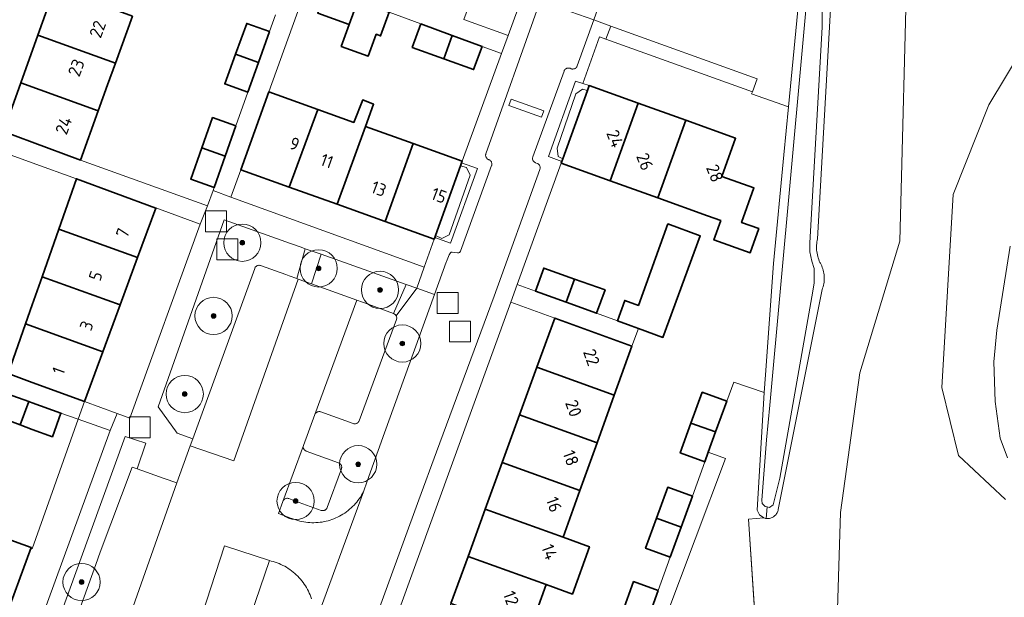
# Model space of a CAD drawing. Extents: x 154222 to 160093, y 456746 to 462495.
# Tile 241 of 254: x 158999 to 159104, y 460930 to 460992. Entities that reach past the tile are written whole.
import ezdxf
from ezdxf.enums import TextEntityAlignment as Align

# ---------------------------------------------------------------- set-up
doc = ezdxf.new("R2010")
doc.units = 0
doc.header["$LTSCALE"] = 0.75
doc.layers.get('0').update_dxf_attribs({"linetype": 'CONTINUOUS'})
for name, color, linetype, lineweight in [('B-XX-GR-BEPLANTING_CULTUUR_BODEMBEDEKKER-GV', 252, 'CONTINUOUS', 18), ('B-XX-GR-BEPLANTING_CULTUUR_BOSPLANTSOEN-GV', 252, 'CONTINUOUS', 18), ('B-XX-GR-BEPLANTING_CULTUUR_HEESTERS-GV', 252, 'CONTINUOUS', 18), ('B-XX-GR-BOOM-S', 252, 'CONTINUOUS', 25), ('B-XX-GR-HAAG-GV', 252, 'CONTINUOUS', 13), ('B-XX-OG-BEBOUWING-GV', 6, 'CONTINUOUS', 35), ('B-XX-OG-BEBOUWING-T18', 1, 'CONTINUOUS', 18), ('B-XX-OG-TERREIN_CULTUURSCHEIDING-GV', 252, 'CONTINUOUS', 18), ('B-XX-OG-TERREIN_ERF-GV', 252, 'CONTINUOUS', 18), ('B-XX-OG-WATER_SLOOT-GV', 252, 'CONTINUOUS', 18), ('B-XX-RI-GWA_RIOOLPUT-S', 252, 'CONTINUOUS', 25), ('B-XX-VH-VERHARDING_BETONSTRAATSTEEN-GV', 252, 'CONTINUOUS', 18), ('B-XX-VH-VERHARDING_STRAATBAKSTEEN-GV', 252, 'CONTINUOUS', 18), ('B-XX-VH-VERHARDING_TEGEL-GV', 252, 'CONTINUOUS', 18)]:
    doc.layers.add(name, color=color, linetype=linetype, lineweight=lineweight)
doc.styles.add('NLCS-ISO-M-T18', font='NLCS-ISO.ttf', dxfattribs={"height": 1.8})

# ---------------------------------------------------------------- blocks, each defined once
blk = doc.blocks.new('SRI-PUT_INSPECTIEPUT_RIOOLPUT-SO')
at = {"color": 0, "linetype": 'ByBlock', "lineweight": 18}
blk.add_lwpolyline([(-1.125, -1.125), (1.125, -1.125), (1.125, 1.125), (-1.125, 1.125)], close=True, dxfattribs=at)
blk = doc.blocks.new('SGR-BOOM_01-SO')
at = {"linetype": 'ByBlock', "lineweight": 18}
h = blk.add_hatch(color=0, dxfattribs=at)
h.dxf.hatch_style = 1
edge = h.paths.add_edge_path()
edge.add_arc((0, 0), 0.25, 0, 360)
at = {"color": 0, "linetype": 'ByBlock', "lineweight": 18}
for radius in [2, 0.25]:
    blk.add_circle((0, 0), radius, dxfattribs=at)

msp = doc.modelspace()

# ---------------------------------------------------------------- linework, layer by layer
at = {"layer": 'B-XX-GR-BEPLANTING_CULTUUR_BODEMBEDEKKER-GV'}
for points in [[(159059.126, 460985.041), (159058.352, 460985.282), (159055.437, 460977.191), (159056.886, 460976.669), (159056.981, 460976.933), (159056.481, 460977.201), (159056.392, 460978.092), (159058.387, 460983.939), (159059.117, 460984.428), (159059.636, 460984.304), (159059.823, 460984.823)], [(159047.809, 460975.899), (159046.115, 460976.507), (159046.005, 460976.2), (159046.633, 460976), (159047.019, 460975.179), (159044.775, 460968.777), (159044.001, 460968.405), (159043.31, 460968.695), (159043.244, 460968.51), (159044.938, 460967.902)]]:
    msp.add_lwpolyline(points, close=True, dxfattribs=at)
at = {"layer": 'B-XX-GR-BEPLANTING_CULTUUR_BOSPLANTSOEN-GV'}
for points in [[(159085.997, 460912.437), (159086.795, 460938.936), (159088.881, 460953.949), (159093.19, 460968.083), (159094.021, 461000), (159094.967, 461036.293), (159098.32, 461097.672), (159105.509, 461168.318), (159106.996, 461193.392), (159105.167, 461202.959), (159101.217, 461206.793), (159085.216, 461213.418), (159028.24, 461233.668), (159000, 461245.034), (158935.305, 461270.877), (158895.341, 461285.451), (158857.13, 461300.329), (158851.808, 461303.343), (158848.481, 461306.119), (158837.887, 461320.488), (158826.386, 461335.159), (158776.904, 461390.27), (158782.9, 461399.167)], [(159105.509, 461168.318), (159098.32, 461097.672), (159094.967, 461036.293), (159094.021, 461000), (159093.19, 460968.083), (159088.881, 460953.949), (159086.795, 460938.936), (159085.997, 460912.437)], [(159086.127, 461000), (159084.353, 460968.36), (159084.315, 460968.19), (159084.284, 460968.018), (159084.262, 460967.846), (159084.247, 460967.672), (159084.24, 460967.498), (159084.242, 460967.323), (159084.251, 460967.149), (159084.268, 460966.976), (159084.294, 460966.804), (159084.327, 460966.632), (159084.368, 460966.463), (159084.416, 460966.296), (159084.473, 460966.131), (159084.537, 460965.969), (159084.608, 460965.81), (159084.61, 460965.805), (159084.655, 460965.726), (159084.731, 460965.581), (159084.799, 460965.433), (159084.86, 460965.282), (159084.914, 460965.128), (159084.96, 460964.971), (159084.998, 460964.812), (159085.028, 460964.652), (159085.051, 460964.49), (159085.065, 460964.328), (159085.072, 460964.165), (159085.07, 460964.002), (159085.061, 460963.839), (159085.043, 460963.677), (159085.018, 460963.516), (159084.985, 460963.356), (159084.944, 460963.198), (159084.895, 460963.042), (159084.839, 460962.889), (159080.116, 460939.258), (159080.1, 460939.176), (159080.075, 460939.084), (159080.042, 460938.994), (159080.002, 460938.907), (159079.954, 460938.825), (159079.9, 460938.746), (159079.84, 460938.672), (159079.773, 460938.604), (159079.701, 460938.541), (159079.624, 460938.484), (159079.543, 460938.435), (159079.457, 460938.392), (159079.369, 460938.356), (159079.277, 460938.328), (159079.184, 460938.308), (159079.077, 460938.295), (159078.97, 460938.291), (159078.812, 460938.307), (159078.765, 460938.312), (159078.567, 460938.368), (159076.926, 460938.216), (159079.72, 460896.52)], [(159104.531, 460940.35), (159099.471, 460945.075), (159097.679, 460952.391), (159098.927, 460973.12), (159102.747, 460982.75), (159106.323, 460988.71)], [(159106.323, 460988.71), (159102.747, 460982.75), (159098.927, 460973.12), (159097.679, 460952.391), (159099.471, 460945.075), (159104.531, 460940.35)], [(159104.747, 460944.82), (159103.969, 460946.927), (159103.426, 460950.866), (159103.273, 460955.117), (159103.587, 460958.549), (159105.037, 460967.557)], [(159079.684, 460896.457), (159076.926, 460938.216), (159078.567, 460938.368), (159078.113, 460938.689), (159077.863, 460939.186), (159078.627, 460951.832), (159075.349, 460952.959), (159074.605, 460950.912), (159073.404, 460947.6), (159072.613, 460945.419), (159074.445, 460944.757), (159054.909, 460892.726)]]:
    msp.add_lwpolyline(points, dxfattribs=at)
for points in [[(159059.636, 460984.304), (159059.117, 460984.428), (159058.387, 460983.939), (159056.392, 460978.092), (159056.481, 460977.201), (159056.981, 460976.933)], [(159046.633, 460976), (159046.005, 460976.2), (159043.31, 460968.695), (159044.001, 460968.405), (159044.775, 460968.777), (159047.019, 460975.179)], [(159008.371, 460947.753), (159004.926, 460948.977), (159000, 460935.05), (158999.871, 460935.166), (158996.846, 460926.855), (158995.119, 460922.115), (158998.469, 460920.603), (159000, 460924.796)]]:
    msp.add_lwpolyline(points, close=True, dxfattribs=at)
at = {"layer": 'B-XX-GR-BEPLANTING_CULTUUR_HEESTERS-GV'}
for points in [[(159027.751, 460967.844), (159020.598, 460970.378), (159013.521, 460950.309), (159015.582, 460947.46), (159017.238, 460946.857), (159023.892, 460965.177), (159023.917, 460965.235), (159023.95, 460965.289), (159023.989, 460965.339), (159024.034, 460965.383), (159024.084, 460965.422), (159024.139, 460965.454), (159024.197, 460965.478), (159024.258, 460965.495), (159024.321, 460965.505), (159024.384, 460965.506), (159024.447, 460965.499), (159024.508, 460965.484), (159024.531, 460965.477), (159027.237, 460964.501), (159027.579, 460964.378), (159028.429, 460964.072), (159029.313, 460967.291), (159028.895, 460967.439)], [(159040.149, 460963.452), (159031.019, 460966.687), (159030.003, 460963.504), (159034.871, 460961.75), (159036.068, 460961.319), (159038.819, 460960.327)], [(159043.201, 460962.371), (159041.294, 460963.047), (159039.103, 460960.068), (159039.149, 460959.877), (159039.119, 460959.684), (159035.109, 460948.799), (159035.101, 460948.778), (159035.072, 460948.721), (159035.037, 460948.669), (159034.996, 460948.621), (159034.949, 460948.579), (159034.896, 460948.543), (159034.84, 460948.514), (159034.781, 460948.493), (159034.719, 460948.479), (159034.656, 460948.473), (159034.593, 460948.474), (159034.531, 460948.484), (159034.47, 460948.502), (159030.982, 460949.759), (159030.963, 460949.765), (159030.901, 460949.78), (159030.838, 460949.787), (159030.775, 460949.786), (159030.712, 460949.777), (159030.651, 460949.761), (159030.592, 460949.736), (159030.537, 460949.705), (159030.487, 460949.667), (159030.441, 460949.623), (159030.402, 460949.573), (159030.369, 460949.519), (159030.343, 460949.461), (159029.124, 460946.149), (159029.109, 460946.087), (159029.103, 460946.024), (159029.104, 460945.961), (159029.114, 460945.898), (159029.131, 460945.837), (159029.156, 460945.779), (159029.188, 460945.725), (159029.226, 460945.674), (159029.271, 460945.63), (159029.321, 460945.591), (159029.375, 460945.558), (159029.433, 460945.533), (159032.907, 460944.282), (159032.965, 460944.257), (159033.019, 460944.224), (159033.069, 460944.185), (159033.114, 460944.141), (159033.152, 460944.09), (159033.184, 460944.036), (159033.209, 460943.977), (159033.226, 460943.917), (159033.236, 460943.854), (159033.237, 460943.791), (159033.231, 460943.728), (159033.216, 460943.666), (159033.207, 460943.638), (159031.671, 460939.468), (159031.662, 460939.444), (159031.633, 460939.388), (159031.598, 460939.336), (159031.556, 460939.288), (159031.509, 460939.246), (159031.457, 460939.21), (159031.4, 460939.182), (159031.341, 460939.16), (159031.279, 460939.147), (159031.216, 460939.141), (159031.153, 460939.143), (159031.091, 460939.153), (159031.03, 460939.171), (159028.288, 460940.175), (159027.563, 460940.44), (159027.534, 460940.449), (159027.473, 460940.464), (159027.41, 460940.47), (159027.346, 460940.468), (159027.284, 460940.459), (159027.223, 460940.441), (159027.165, 460940.416), (159027.111, 460940.384), (159027.06, 460940.345), (159027.016, 460940.301), (159026.977, 460940.251), (159026.945, 460940.196), (159026.92, 460940.138), (159026.455, 460938.828), (159027.864, 460938.306), (159027.898, 460938.292), (159028.102, 460938.213), (159028.31, 460938.141), (159028.52, 460938.077), (159028.733, 460938.021), (159028.947, 460937.972), (159029.163, 460937.931), (159029.38, 460937.898), (159029.598, 460937.873), (159029.817, 460937.856), (159030.036, 460937.847), (159030.256, 460937.846), (159030.476, 460937.853), (159030.695, 460937.868), (159030.913, 460937.891), (159031.131, 460937.922), (159031.347, 460937.961), (159031.562, 460938.007), (159031.775, 460938.062), (159031.985, 460938.124), (159032.194, 460938.194), (159032.399, 460938.271), (159032.602, 460938.356), (159032.801, 460938.448), (159032.997, 460938.547), (159033.189, 460938.653), (159033.378, 460938.766), (159033.562, 460938.886), (159033.741, 460939.013), (159033.916, 460939.146), (159034.086, 460939.285), (159034.25, 460939.431), (159034.409, 460939.582), (159034.563, 460939.739), (159034.711, 460939.902), (159034.853, 460940.069), (159034.988, 460940.242), (159035.117, 460940.42), (159035.24, 460940.602), (159035.356, 460940.789), (159035.465, 460940.979), (159035.567, 460941.174), (159035.979, 460942.317), (159037.842, 460947.492)], [(159012.214, 460946.4), (159009.979, 460947.124), (159000.094, 460919.868), (159003.71, 460918.095), (159006.783, 460920.331), (159007.656, 460919.995), (159008.721, 460922.849), (159007.077, 460923.461), (159003.716, 460924.712), (159006.835, 460933.366), (159007.292, 460934.665), (159010.751, 460943.83), (159011.26, 460943.646)]]:
    msp.add_lwpolyline(points, close=True, dxfattribs=at)
msp.add_lwpolyline([(159029.999, 460929.663), (159029.928, 460929.873), (159029.849, 460930.08), (159029.762, 460930.283), (159029.669, 460930.484), (159029.568, 460930.681), (159029.46, 460930.874), (159029.346, 460931.063), (159029.224, 460931.248), (159029.096, 460931.428), (159028.962, 460931.604), (159028.821, 460931.775), (159028.674, 460931.94), (159028.521, 460932.1), (159028.363, 460932.255), (159028.199, 460932.403), (159028.03, 460932.546), (159027.856, 460932.682), (159027.676, 460932.812), (159027.493, 460932.935), (159027.305, 460933.052), (159027.113, 460933.162), (159026.917, 460933.265), (159026.717, 460933.361), (159026.515, 460933.449), (159026.309, 460933.53), (159026.1, 460933.603), (159025.889, 460933.669), (159025.675, 460933.727), (159025.501, 460933.769), (159022.485, 460924.986)], dxfattribs=at)
at = {"layer": 'B-XX-GR-HAAG-GV'}
for points in [[(159059.126, 460985.041), (159058.352, 460985.282), (159055.437, 460977.191), (159056.886, 460976.669), (159056.981, 460976.933), (159056.481, 460977.201), (159056.392, 460978.092), (159058.387, 460983.939), (159059.117, 460984.428), (159059.636, 460984.304), (159059.823, 460984.823)], [(159047.809, 460975.899), (159046.115, 460976.507), (159046.005, 460976.2), (159046.633, 460976), (159047.019, 460975.179), (159044.775, 460968.777), (159044.001, 460968.405), (159043.31, 460968.695), (159043.244, 460968.51), (159044.938, 460967.902)]]:
    msp.add_lwpolyline(points, close=True, dxfattribs=at)
at = {"layer": 'B-XX-OG-BEBOUWING-GV'}
for points in [[(159010.764, 460992.284), (159002.417, 460995.356), (159000.605, 460990.253), (159008.937, 460987.227)], [(159034.974, 460993.937), (159031.617, 460995.175), (159030.673, 460992.61), (159034.036, 460991.389)], [(159038.343, 460992.695), (159034.974, 460993.937), (159034.036, 460991.389), (159034.043, 460991.387), (159033.19, 460989.037), (159036.09, 460987.985), (159036.943, 460990.335), (159037.413, 460990.164)], [(159025.482, 460990.631), (159023.041, 460991.495), (159021.841, 460988.207), (159024.301, 460987.301)], [(159045.097, 460990.204), (159041.747, 460991.439), (159040.822, 460988.926), (159044.195, 460987.701)], [(159000.605, 460990.253), (158998.776, 460985.101), (159007.091, 460982.118), (159008.101, 460984.914), (159008.937, 460987.227)], [(159048.31, 460989.02), (159045.097, 460990.204), (159044.195, 460987.701), (159047.397, 460986.539)], [(159024.301, 460987.301), (159021.841, 460988.207), (159020.67, 460985.001), (159023.171, 460984.115)], [(159007.091, 460982.118), (158998.776, 460985.101), (158996.928, 460979.896), (159000, 460978.75), (159005.176, 460976.818), (159007.082, 460982.093)], [(159065.089, 460982.926), (159059.823, 460984.823), (159059.636, 460984.304), (159056.981, 460976.933), (159056.886, 460976.669), (159056.818, 460976.481), (159062.071, 460974.589)], [(159030.678, 460982.262), (159025.415, 460984.152), (159022.408, 460975.779), (159027.605, 460973.913)], [(159035.797, 460980.424), (159036.664, 460982.821), (159035.502, 460983.278), (159034.556, 460980.87), (159030.678, 460982.262), (159027.605, 460973.913), (159032.769, 460972.059)], [(159070.192, 460981.089), (159065.089, 460982.926), (159062.071, 460974.589), (159067.177, 460972.75)], [(159021.885, 460980.489), (159019.365, 460981.38), (159018.216, 460978.127), (159020.729, 460977.226)], [(159040.91, 460978.588), (159035.797, 460980.424), (159032.769, 460972.059), (159037.894, 460970.219)], [(159070.192, 460981.089), (159067.177, 460972.75), (159072.544, 460970.817), (159073.947, 460970.319), (159073.209, 460968.242), (159077.111, 460966.855), (159078.031, 460969.446), (159076.189, 460970.101), (159077.513, 460973.824), (159074.068, 460975.048), (159075.549, 460979.159)], [(159046.183, 460976.695), (159040.91, 460978.588), (159037.894, 460970.219), (159043.176, 460968.322), (159043.244, 460968.51), (159043.31, 460968.695), (159046.005, 460976.2), (159046.115, 460976.507)], [(159020.729, 460977.226), (159018.216, 460978.127), (159017.031, 460974.773), (159019.544, 460973.883)], [(159013.286, 460971.664), (159004.741, 460974.806), (159002.845, 460969.389), (159011.314, 460966.332)], [(159068.273, 460969.95), (159065.106, 460961.192), (159063.635, 460961.725), (159062.844, 460959.544), (159064.316, 460959.01), (159065.102, 460958.724), (159067.743, 460957.766), (159071.753, 460968.668)], [(159011.314, 460966.332), (159002.845, 460969.389), (159001.05, 460964.261), (159009.443, 460961.273)], [(159058.248, 460964.033), (159054.943, 460965.201), (159054.05, 460962.735), (159057.345, 460961.539)], [(159009.443, 460961.273), (159001.05, 460964.261), (159000, 460961.263), (158999.279, 460959.202), (159007.573, 460956.215)], [(159061.53, 460962.874), (159058.248, 460964.033), (159057.345, 460961.539), (159060.617, 460960.352)], [(159064.414, 460956.83), (159056.12, 460959.832), (159054.197, 460954.544), (159062.51, 460951.538)], [(159007.573, 460956.215), (158999.279, 460959.202), (158997.414, 460953.872), (159000, 460952.924), (159005.597, 460950.872)], [(159062.51, 460951.538), (159054.197, 460954.544), (159052.34, 460949.437), (159060.67, 460946.426)], [(158999.619, 460950.86), (158996.173, 460952.082), (158995.303, 460949.631), (158998.699, 460948.35)], [(159074.605, 460950.912), (159071.955, 460951.874), (159070.754, 460948.558), (159073.404, 460947.6)], [(159000, 460950.725), (158999.619, 460950.86), (158998.699, 460948.35), (159000, 460947.859), (159002.177, 460947.085), (159003.079, 460949.631)], [(159060.67, 460946.426), (159052.34, 460949.437), (159050.483, 460944.33), (159058.83, 460941.312)], [(159073.404, 460947.6), (159070.754, 460948.558), (159069.593, 460945.349), (159072.24, 460944.389), (159072.613, 460945.419)], [(159058.83, 460941.312), (159050.483, 460944.33), (159048.66, 460939.316), (159057.024, 460936.292)], [(159070.899, 460940.69), (159068.254, 460941.65), (159067.055, 460938.338), (159069.7, 460937.382)], [(159057.024, 460936.292), (159048.66, 460939.316), (159048.658, 460939.311), (159046.812, 460934.231), (159055.192, 460931.201), (159055.19, 460931.197), (159058.011, 460930.175), (159059.84, 460935.256), (159057.019, 460936.278)], [(159069.7, 460937.382), (159067.055, 460938.338), (159065.885, 460935.105), (159068.528, 460934.147)], [(158999.871, 460935.166), (158994.571, 460937.095), (158991.526, 460928.791), (158996.846, 460926.855)], [(159055.192, 460931.201), (159046.812, 460934.231), (159046.811, 460934.228), (159044.967, 460929.158), (159053.364, 460926.121), (159055.19, 460931.197)], [(159067.227, 460930.557), (159064.585, 460931.515), (159063.397, 460928.235), (159066.039, 460927.279)]]:
    msp.add_lwpolyline(points, close=True, dxfattribs=at)
at = {"layer": 'B-XX-OG-TERREIN_CULTUURSCHEIDING-GV'}
msp.add_lwpolyline([(159061.918, 460996.453), (159060.312, 460991.875), (159062.127, 460991.222), (159077.875, 460985.549), (159077.348, 460984.144), (159077.268, 460983.93), (159081.219, 460982.531), (159082.902, 461000)], dxfattribs=at)
at = {"layer": 'B-XX-OG-TERREIN_ERF-GV'}
for points in [[(159066.608, 461036.581), (159062.867, 461037.958), (159060.98, 461032.664), (159059.174, 461027.597), (159057.376, 461022.554), (159055.565, 461017.472), (159053.743, 461012.362), (159051.919, 461007.244), (159050.115, 461002.183), (159049.336, 460999.998), (159048.297, 460997.185), (159046.355, 460991.927), (159051.112, 460990.187), (159052.735, 460994.628), (159052.807, 460994.826), (159054.697, 461000), (159062.009, 461020.886), (159063.784, 461025.916), (159064.575, 461028.609), (159065.312, 461031.1), (159066.007, 461034.094)], [(159006.006, 461005.409), (159007.828, 461010.49), (159009.666, 461015.614), (159011.464, 461020.627), (159013.34, 461025.859), (159008.553, 461027.715), (159000, 461004.14), (158999.44, 461002.409), (158998.661, 461000), (158991.919, 460981.747), (158996.928, 460979.896), (158998.776, 460985.101), (159000.605, 460990.253), (159002.417, 460995.356), (159004.066, 460999.999), (159004.203, 461000.381)], [(159050.404, 460988.25), (159048.31, 460989.02), (159047.397, 460986.539), (159044.195, 460987.701), (159040.822, 460988.926), (159041.747, 460991.439), (159038.343, 460992.695), (159037.413, 460990.164), (159036.943, 460990.335), (159036.09, 460987.985), (159033.19, 460989.037), (159034.043, 460991.387), (159034.036, 460991.389), (159030.673, 460992.61), (159031.617, 460995.175), (159029.635, 460995.906), (159025.415, 460984.152), (159030.678, 460982.262), (159034.556, 460980.87), (159035.502, 460983.278), (159036.664, 460982.821), (159035.797, 460980.424), (159040.91, 460978.588), (159046.183, 460976.695)], [(159000, 460976.519), (158991.799, 460979.48), (158991.729, 460979.287), (158991.046, 460977.421), (158993.51, 460976.522), (158992.294, 460973.198), (158991.046, 460969.786), (158988.583, 460970.685), (158987.284, 460967.136), (158989.748, 460966.238), (158988.584, 460963.055), (158987.359, 460959.705), (158984.896, 460960.604), (158984.205, 460958.714), (158997.414, 460953.872), (158999.279, 460959.202), (159000, 460961.263), (159001.05, 460964.261), (159002.845, 460969.389), (159004.741, 460974.806)], [(159027.605, 460973.913), (159022.408, 460975.779), (159021.335, 460972.839), (159042.093, 460965.312), (159043.176, 460968.322), (159037.894, 460970.219), (159032.769, 460972.059)], [(159013.29, 460971.676), (159004.741, 460974.806), (159013.286, 460971.664), (159011.314, 460966.332), (159009.443, 460961.273), (159007.573, 460956.215), (159005.597, 460950.872), (159009.127, 460949.578), (159010.476, 460949.084), (159018.045, 460969.915)], [(159056.12, 460959.832), (159051.399, 460961.545), (159030.994, 460905.304), (159035.629, 460903.519), (159037.552, 460908.767), (159039.436, 460913.949), (159041.273, 460919), (159043.144, 460924.145), (159043.145, 460924.148), (159044.967, 460929.158), (159046.811, 460934.228), (159046.812, 460934.231), (159048.658, 460939.311), (159048.66, 460939.316), (159050.483, 460944.33), (159052.34, 460949.437), (159054.197, 460954.544)]]:
    msp.add_lwpolyline(points, close=True, dxfattribs=at)
for points in [[(159010.764, 460992.284), (159008.937, 460987.227), (159008.101, 460984.914), (159007.091, 460982.118), (159007.082, 460982.093), (159005.176, 460976.818), (159018.839, 460971.89), (159019.426, 460973.549), (159019.544, 460973.883), (159017.031, 460974.773), (159018.216, 460978.127), (159019.365, 460981.38), (159021.885, 460980.489), (159023.171, 460984.115), (159020.67, 460985.001), (159021.841, 460988.207), (159023.041, 460991.495), (159025.482, 460990.631), (159026.121, 460992.431)], [(159063.397, 460928.235), (159064.585, 460931.515), (159067.227, 460930.557), (159068.528, 460934.147), (159065.885, 460935.105), (159067.055, 460938.338), (159068.254, 460941.65), (159070.899, 460940.69), (159072.24, 460944.389), (159069.593, 460945.349), (159070.754, 460948.558), (159071.955, 460951.874), (159074.605, 460950.912), (159075.349, 460952.959), (159078.627, 460951.832), (159078.741, 460953.731), (159079.626, 460965.686), (159080.734, 460977.389), (159081.219, 460982.531), (159077.268, 460983.93), (159077.348, 460984.144), (159061.619, 460989.809), (159060.932, 460990.057), (159059.126, 460985.041), (159059.823, 460984.823), (159065.089, 460982.926), (159070.192, 460981.089), (159075.549, 460979.159), (159074.068, 460975.048), (159077.513, 460973.824), (159076.189, 460970.101), (159078.031, 460969.446), (159077.111, 460966.855), (159073.209, 460968.242), (159073.947, 460970.319), (159072.544, 460970.817), (159067.177, 460972.75), (159062.071, 460974.589), (159056.818, 460976.481), (159052.089, 460963.447), (159054.05, 460962.735), (159054.943, 460965.201), (159058.248, 460964.033), (159061.53, 460962.874), (159060.617, 460960.352), (159062.844, 460959.544), (159063.635, 460961.725), (159065.106, 460961.192), (159068.273, 460969.95), (159071.753, 460968.668), (159067.743, 460957.766), (159065.102, 460958.724), (159064.414, 460956.83), (159062.51, 460951.538), (159060.67, 460946.426), (159058.83, 460941.312), (159057.024, 460936.292), (159057.019, 460936.278), (159059.84, 460935.256), (159058.011, 460930.175), (159055.19, 460931.197), (159053.364, 460926.121)], [(158994.571, 460937.095), (158999.871, 460935.166), (159000, 460935.05), (159004.926, 460948.977), (159003.079, 460949.631), (159002.177, 460947.085), (159000, 460947.859), (158998.699, 460948.35), (158995.303, 460949.631)]]:
    msp.add_lwpolyline(points, dxfattribs=at)
at = {"layer": 'B-XX-OG-WATER_SLOOT-GV'}
for points in [[(159082.902, 461000), (159081.219, 460982.531), (159080.734, 460977.389), (159079.626, 460965.686), (159078.741, 460953.731), (159078.627, 460951.832), (159077.863, 460939.186), (159078.113, 460938.689), (159078.567, 460938.368), (159078.765, 460938.312), (159078.812, 460938.307), (159078.943, 460939.536), (159078.709, 460939.595), (159078.398, 460939.927), (159078.378, 460940.277), (159078.87, 460946.751), (159079.205, 460950.475), (159083.739, 461000)], [(159083.739, 461000), (159079.205, 460950.475), (159078.87, 460946.751), (159078.378, 460940.277), (159078.398, 460939.927), (159078.709, 460939.595), (159078.943, 460939.536), (159079.177, 460939.477), (159079.567, 460939.75), (159080.291, 460942.616), (159083.855, 460962.718), (159083.992, 460963.634), (159083.992, 460964.317), (159083.973, 460965.155), (159083.721, 460965.955), (159083.526, 460966.95), (159083.508, 460967.905), (159084.831, 460991.09), (159084.915, 461000)], [(159084.915, 461000), (159084.831, 460991.09), (159083.508, 460967.905), (159083.526, 460966.95), (159083.721, 460965.955), (159083.973, 460965.155), (159083.992, 460964.317), (159083.992, 460963.634), (159083.855, 460962.718), (159080.291, 460942.616), (159079.567, 460939.75), (159079.177, 460939.477), (159078.943, 460939.536), (159078.812, 460938.307), (159078.97, 460938.291), (159079.077, 460938.295), (159079.184, 460938.308), (159079.277, 460938.328), (159079.369, 460938.356), (159079.457, 460938.392), (159079.543, 460938.435), (159079.624, 460938.484), (159079.701, 460938.541), (159079.773, 460938.604), (159079.84, 460938.672), (159079.9, 460938.746), (159079.954, 460938.825), (159080.002, 460938.907), (159080.042, 460938.994), (159080.075, 460939.084), (159080.1, 460939.176), (159080.116, 460939.258), (159084.839, 460962.889), (159084.895, 460963.042), (159084.944, 460963.198), (159084.985, 460963.356), (159085.018, 460963.516), (159085.043, 460963.677), (159085.061, 460963.839), (159085.07, 460964.002), (159085.072, 460964.165), (159085.065, 460964.328), (159085.051, 460964.49), (159085.028, 460964.652), (159084.998, 460964.812), (159084.96, 460964.971), (159084.914, 460965.128), (159084.86, 460965.282), (159084.799, 460965.433), (159084.731, 460965.581), (159084.655, 460965.726), (159084.61, 460965.805), (159084.608, 460965.81), (159084.537, 460965.969), (159084.473, 460966.131), (159084.416, 460966.296), (159084.368, 460966.463), (159084.327, 460966.632), (159084.294, 460966.804), (159084.268, 460966.976), (159084.251, 460967.149), (159084.242, 460967.323), (159084.24, 460967.498), (159084.247, 460967.672), (159084.262, 460967.846), (159084.284, 460968.018), (159084.315, 460968.19), (159084.353, 460968.36), (159086.127, 461000)], [(159105.037, 460967.557), (159103.587, 460958.549), (159103.273, 460955.117), (159103.426, 460950.866), (159103.969, 460946.927), (159104.747, 460944.82)]]:
    msp.add_lwpolyline(points, dxfattribs=at)
at = {"layer": 'B-XX-VH-VERHARDING_BETONSTRAATSTEEN-GV'}
for points in [[(159054.553, 460993.888), (159060.312, 460991.875), (159061.918, 460996.453)], [(159031.558, 460912.983), (159041.532, 460940.307), (159043.406, 460945.477), (159049.619, 460962.191), (159054.528, 460975.818), (159054.536, 460975.843), (159054.551, 460975.904), (159054.557, 460975.967), (159054.556, 460976.03), (159054.546, 460976.093), (159054.529, 460976.154), (159054.504, 460976.212), (159054.472, 460976.266), (159054.434, 460976.317), (159054.389, 460976.362), (159054.339, 460976.4), (159054.285, 460976.433), (159054.227, 460976.458), (159054.066, 460976.516), (159054.008, 460976.541), (159053.954, 460976.573), (159053.904, 460976.612), (159053.859, 460976.656), (159053.82, 460976.706), (159053.788, 460976.761), (159053.764, 460976.819), (159053.746, 460976.88), (159053.737, 460976.942), (159053.735, 460977.005), (159053.742, 460977.068), (159053.756, 460977.129), (159053.765, 460977.157), (159057.119, 460986.376), (159057.144, 460986.434), (159057.177, 460986.488), (159057.216, 460986.538), (159057.261, 460986.582), (159057.311, 460986.621), (159057.366, 460986.653), (159057.424, 460986.677), (159057.485, 460986.694), (159057.547, 460986.703), (159057.611, 460986.705), (159057.673, 460986.698), (159057.735, 460986.683), (159057.763, 460986.674), (159057.885, 460986.629), (159057.946, 460986.611), (159058.008, 460986.6), (159058.071, 460986.598), (159058.134, 460986.603), (159058.196, 460986.617), (159058.255, 460986.637), (159058.312, 460986.666), (159058.364, 460986.701), (159058.412, 460986.743), (159058.454, 460986.79), (159058.49, 460986.842), (159058.518, 460986.899), (159058.53, 460986.928), (159060.312, 460991.875), (159054.553, 460993.888), (159048.727, 460977.503), (159048.721, 460977.486), (159048.706, 460977.424), (159048.699, 460977.361), (159048.699, 460977.298), (159048.708, 460977.236), (159048.725, 460977.175), (159048.749, 460977.116), (159048.78, 460977.061), (159048.818, 460977.011), (159048.862, 460976.965), (159048.911, 460976.926), (159048.965, 460976.893), (159049.023, 460976.867), (159049.047, 460976.858), (159049.105, 460976.832), (159049.159, 460976.799), (159049.208, 460976.76), (159049.252, 460976.714), (159049.29, 460976.664), (159049.321, 460976.609), (159049.345, 460976.55), (159049.362, 460976.489), (159049.371, 460976.427), (159049.371, 460976.364), (159049.364, 460976.301), (159049.349, 460976.239), (159049.342, 460976.219), (159045.997, 460967.009), (159045.927, 460966.902), (159045.897, 460966.877), (159045.821, 460966.855), (159045.659, 460966.855), (159045.095, 460966.92), (159045.006, 460966.902), (159044.933, 460966.845), (159044.792, 460966.65), (159044.492, 460965.929), (159044.479, 460965.907), (159044.454, 460965.849), (159043.201, 460962.371), (159037.842, 460947.492), (159035.979, 460942.317), (159035.567, 460941.174), (159030.038, 460926.058)]]:
    msp.add_lwpolyline(points, dxfattribs=at)
for points in [[(159051.202, 460982.667), (159051.453, 460983.363), (159054.934, 460982.109), (159054.683, 460981.413)], [(159054.934, 460982.109), (159051.453, 460983.363), (159051.202, 460982.667), (159054.683, 460981.413)], [(159024.447, 460965.499), (159024.384, 460965.506), (159024.321, 460965.505), (159024.258, 460965.495), (159024.197, 460965.478), (159024.139, 460965.454), (159024.084, 460965.422), (159024.034, 460965.383), (159023.989, 460965.339), (159023.95, 460965.289), (159023.917, 460965.235), (159023.892, 460965.177), (159017.238, 460946.857), (159016.972, 460946.124), (159021.642, 460944.511), (159028.56, 460964.025), (159028.429, 460964.072), (159027.579, 460964.378), (159027.237, 460964.501), (159024.531, 460965.477), (159024.508, 460965.484)], [(159036.068, 460961.319), (159034.871, 460961.75), (159030.343, 460949.461), (159030.369, 460949.519), (159030.402, 460949.573), (159030.441, 460949.623), (159030.487, 460949.667), (159030.537, 460949.705), (159030.592, 460949.736), (159030.651, 460949.761), (159030.712, 460949.777), (159030.775, 460949.786), (159030.838, 460949.787), (159030.901, 460949.78), (159030.963, 460949.765), (159030.982, 460949.759), (159034.47, 460948.502), (159034.531, 460948.484), (159034.593, 460948.474), (159034.656, 460948.473), (159034.719, 460948.479), (159034.781, 460948.493), (159034.84, 460948.514), (159034.896, 460948.543), (159034.949, 460948.579), (159034.996, 460948.621), (159035.037, 460948.669), (159035.072, 460948.721), (159035.101, 460948.778), (159035.109, 460948.799), (159039.119, 460959.684), (159039.149, 460959.877), (159039.103, 460960.068), (159038.987, 460960.225), (159038.819, 460960.327)], [(159029.109, 460946.087), (159029.124, 460946.149), (159026.92, 460940.138), (159026.945, 460940.196), (159026.977, 460940.251), (159027.016, 460940.301), (159027.06, 460940.345), (159027.111, 460940.384), (159027.165, 460940.416), (159027.223, 460940.441), (159027.284, 460940.459), (159027.346, 460940.468), (159027.41, 460940.47), (159027.473, 460940.464), (159027.534, 460940.449), (159027.563, 460940.44), (159028.288, 460940.175), (159031.03, 460939.171), (159031.091, 460939.153), (159031.153, 460939.143), (159031.216, 460939.141), (159031.279, 460939.147), (159031.341, 460939.16), (159031.4, 460939.182), (159031.457, 460939.21), (159031.509, 460939.246), (159031.556, 460939.288), (159031.598, 460939.336), (159031.633, 460939.388), (159031.662, 460939.444), (159031.671, 460939.468), (159033.207, 460943.638), (159033.216, 460943.666), (159033.231, 460943.728), (159033.237, 460943.791), (159033.236, 460943.854), (159033.226, 460943.917), (159033.209, 460943.977), (159033.184, 460944.036), (159033.152, 460944.09), (159033.114, 460944.141), (159033.069, 460944.185), (159033.019, 460944.224), (159032.965, 460944.257), (159032.907, 460944.282), (159029.433, 460945.533), (159029.375, 460945.558), (159029.321, 460945.591), (159029.271, 460945.63), (159029.226, 460945.674), (159029.188, 460945.725), (159029.156, 460945.779), (159029.131, 460945.837), (159029.114, 460945.898), (159029.104, 460945.961), (159029.103, 460946.024)], [(159074.445, 460944.757), (159072.613, 460945.419), (159072.24, 460944.389), (159070.899, 460940.69), (159069.7, 460937.382), (159068.528, 460934.147), (159067.227, 460930.557), (159066.039, 460927.279), (159064.844, 460923.981), (159063.562, 460920.444), (159062.382, 460917.189), (159061.212, 460913.961), (159059.863, 460910.236), (159058.687, 460906.989), (159057.517, 460903.759), (159056.132, 460899.933), (159054.924, 460896.599), (159053.538, 460893.294), (159053.21, 460892.502), (159054.599, 460891.806), (159054.909, 460892.726)], [(159011.26, 460943.646), (159010.751, 460943.83), (159007.292, 460934.665), (159006.835, 460933.366), (159003.716, 460924.712), (159007.077, 460923.461), (159008.721, 460922.849), (159015.518, 460942.119), (159014.173, 460942.601)], [(159022.296, 460934.832), (159020.648, 460935.356), (159014.378, 460916.078), (159015.619, 460915.625), (159018.819, 460914.458), (159022.041, 460923.825), (159022.485, 460924.986), (159025.501, 460933.769)]]:
    msp.add_lwpolyline(points, close=True, dxfattribs=at)
at = {"layer": 'B-XX-VH-VERHARDING_STRAATBAKSTEEN-GV'}
for points in [[(159030.038, 460926.058), (159035.567, 460941.174), (159035.465, 460940.979), (159035.356, 460940.789), (159035.24, 460940.602), (159035.117, 460940.42), (159034.988, 460940.242), (159034.853, 460940.069), (159034.711, 460939.902), (159034.563, 460939.739), (159034.409, 460939.582), (159034.25, 460939.431), (159034.086, 460939.285), (159033.916, 460939.146), (159033.741, 460939.013), (159033.562, 460938.886), (159033.378, 460938.766), (159033.189, 460938.653), (159032.997, 460938.547), (159032.801, 460938.448), (159032.602, 460938.356), (159032.399, 460938.271), (159032.194, 460938.194), (159031.985, 460938.124), (159031.775, 460938.062), (159031.562, 460938.007), (159031.347, 460937.961), (159031.131, 460937.922), (159030.913, 460937.891), (159030.695, 460937.868), (159030.476, 460937.853), (159030.256, 460937.846), (159030.036, 460937.847), (159029.817, 460937.856), (159029.598, 460937.873), (159029.38, 460937.898), (159029.163, 460937.931), (159028.947, 460937.972), (159028.733, 460938.021), (159028.52, 460938.077), (159028.31, 460938.141), (159028.102, 460938.213), (159027.898, 460938.292), (159027.864, 460938.306), (159026.455, 460938.828), (159026.92, 460940.138), (159029.124, 460946.149), (159030.343, 460949.461), (159034.871, 460961.75), (159030.003, 460963.504), (159029.283, 460963.764), (159028.56, 460964.025), (159021.642, 460944.511), (159016.972, 460946.124), (159015.518, 460942.119), (159008.721, 460922.849)], [(159014.378, 460916.078), (159020.648, 460935.356), (159022.296, 460934.832), (159025.501, 460933.769), (159025.675, 460933.727), (159025.889, 460933.669), (159026.1, 460933.603), (159026.309, 460933.53), (159026.515, 460933.449), (159026.717, 460933.361), (159026.917, 460933.265), (159027.113, 460933.162), (159027.305, 460933.052), (159027.493, 460932.935), (159027.676, 460932.812), (159027.856, 460932.682), (159028.03, 460932.546), (159028.199, 460932.403), (159028.363, 460932.255), (159028.521, 460932.1), (159028.674, 460931.94), (159028.821, 460931.775), (159028.962, 460931.604), (159029.096, 460931.428), (159029.224, 460931.248), (159029.346, 460931.063), (159029.46, 460930.874), (159029.568, 460930.681), (159029.669, 460930.484), (159029.762, 460930.283), (159029.849, 460930.08), (159029.928, 460929.873), (159029.999, 460929.663)]]:
    msp.add_lwpolyline(points, dxfattribs=at)
at = {"layer": 'B-XX-VH-VERHARDING_TEGEL-GV'}
for points in [[(159026.121, 460992.431), (159025.482, 460990.631), (159024.301, 460987.301), (159023.171, 460984.115), (159021.885, 460980.489), (159020.729, 460977.226), (159019.544, 460973.883), (159019.426, 460973.549), (159021.335, 460972.839), (159022.408, 460975.779), (159025.415, 460984.152), (159029.635, 460995.906)], [(159052.735, 460994.628), (159051.112, 460990.187), (159050.404, 460988.25), (159046.183, 460976.695), (159046.115, 460976.507), (159047.809, 460975.899), (159044.938, 460967.902), (159043.244, 460968.51), (159043.176, 460968.322), (159042.093, 460965.312), (159041.294, 460963.047), (159043.201, 460962.371), (159044.454, 460965.849), (159044.479, 460965.907), (159044.492, 460965.929), (159044.792, 460966.65), (159044.933, 460966.845), (159045.006, 460966.902), (159045.095, 460966.92), (159045.659, 460966.855), (159045.821, 460966.855), (159045.897, 460966.877), (159045.927, 460966.902), (159045.997, 460967.009), (159049.342, 460976.219), (159049.349, 460976.239), (159049.364, 460976.301), (159049.371, 460976.364), (159049.371, 460976.427), (159049.362, 460976.489), (159049.345, 460976.55), (159049.321, 460976.609), (159049.29, 460976.664), (159049.252, 460976.714), (159049.208, 460976.76), (159049.159, 460976.799), (159049.105, 460976.832), (159049.047, 460976.858), (159049.023, 460976.867), (159048.965, 460976.893), (159048.911, 460976.926), (159048.862, 460976.965), (159048.818, 460977.011), (159048.78, 460977.061), (159048.749, 460977.116), (159048.725, 460977.175), (159048.708, 460977.236), (159048.699, 460977.298), (159048.699, 460977.361), (159048.706, 460977.424), (159048.721, 460977.486), (159048.727, 460977.503), (159054.553, 460993.888)], [(159038.343, 460992.695), (159041.747, 460991.439), (159045.097, 460990.204), (159048.31, 460989.02), (159050.404, 460988.25), (159051.112, 460990.187), (159046.355, 460991.927)], [(159030.994, 460905.304), (159051.399, 460961.545), (159052.089, 460963.447), (159056.818, 460976.481), (159056.886, 460976.669), (159055.437, 460977.191), (159058.352, 460985.282), (159059.126, 460985.041), (159060.932, 460990.057), (159061.619, 460989.809), (159062.127, 460991.222), (159060.312, 460991.875), (159058.53, 460986.928), (159058.518, 460986.899), (159058.49, 460986.842), (159058.454, 460986.79), (159058.412, 460986.743), (159058.364, 460986.701), (159058.312, 460986.666), (159058.255, 460986.637), (159058.196, 460986.617), (159058.134, 460986.603), (159058.071, 460986.598), (159058.008, 460986.6), (159057.946, 460986.611), (159057.885, 460986.629), (159057.763, 460986.674), (159057.735, 460986.683), (159057.673, 460986.698), (159057.611, 460986.705), (159057.547, 460986.703), (159057.485, 460986.694), (159057.424, 460986.677), (159057.366, 460986.653), (159057.311, 460986.621), (159057.261, 460986.582), (159057.216, 460986.538), (159057.177, 460986.488), (159057.144, 460986.434), (159057.119, 460986.376), (159053.765, 460977.157), (159053.756, 460977.129), (159053.742, 460977.068), (159053.735, 460977.005), (159053.737, 460976.942), (159053.746, 460976.88), (159053.764, 460976.819), (159053.788, 460976.761), (159053.82, 460976.706), (159053.859, 460976.656), (159053.904, 460976.612), (159053.954, 460976.573), (159054.008, 460976.541), (159054.066, 460976.516), (159054.227, 460976.458), (159054.285, 460976.433), (159054.339, 460976.4), (159054.389, 460976.362), (159054.434, 460976.317), (159054.472, 460976.266), (159054.504, 460976.212), (159054.529, 460976.154), (159054.546, 460976.093), (159054.556, 460976.03), (159054.557, 460975.967), (159054.551, 460975.904), (159054.536, 460975.843), (159054.528, 460975.818), (159049.619, 460962.191), (159043.406, 460945.477), (159041.532, 460940.307), (159031.558, 460912.983)], [(159000.094, 460919.868), (159009.979, 460947.124), (159012.214, 460946.4), (159011.26, 460943.646), (159014.173, 460942.601), (159015.518, 460942.119), (159016.972, 460946.124), (159017.238, 460946.857), (159015.582, 460947.46), (159013.521, 460950.309), (159020.598, 460970.378), (159027.751, 460967.844), (159028.895, 460967.439), (159029.313, 460967.291), (159031.019, 460966.687), (159040.149, 460963.452), (159041.294, 460963.047), (159042.093, 460965.312), (159021.335, 460972.839), (159019.426, 460973.549), (159018.839, 460971.89), (159018.045, 460969.915), (159010.476, 460949.084), (159009.127, 460949.578), (159008.371, 460947.753), (159000, 460924.796)], [(158996.173, 460952.082), (158999.619, 460950.86), (159000, 460950.725), (159003.079, 460949.631), (159004.926, 460948.977), (159005.597, 460950.872), (159000, 460952.924), (158997.414, 460953.872)]]:
    msp.add_lwpolyline(points, dxfattribs=at)
for points in [[(159077.875, 460985.549), (159062.127, 460991.222), (159061.619, 460989.809), (159077.348, 460984.144)], [(158996.928, 460979.896), (158991.919, 460981.747), (158991.09, 460979.504), (158991.729, 460979.287), (158991.799, 460979.48), (159000, 460976.519), (159004.741, 460974.806), (159013.29, 460971.676), (159018.045, 460969.915), (159018.839, 460971.89), (159005.176, 460976.818), (159000, 460978.75)], [(159031.019, 460966.687), (159029.313, 460967.291), (159028.429, 460964.072), (159028.56, 460964.025), (159029.283, 460963.764), (159030.003, 460963.504)], [(159041.294, 460963.047), (159040.149, 460963.452), (159038.819, 460960.327), (159038.987, 460960.225), (159039.103, 460960.068)], [(159054.05, 460962.735), (159052.089, 460963.447), (159051.399, 460961.545), (159056.12, 460959.832), (159064.414, 460956.83), (159065.102, 460958.724), (159064.316, 460959.01), (159062.844, 460959.544), (159060.617, 460960.352), (159057.345, 460961.539)], [(159009.127, 460949.578), (159005.597, 460950.872), (159004.926, 460948.977), (159008.371, 460947.753)]]:
    msp.add_lwpolyline(points, close=True, dxfattribs=at)

# ---------------------------------------------------------------- block references
at = {"layer": 'B-XX-GR-BOOM-S'}
for p in [(159022.563, 460967.933), (159030.763, 460965.174), (159037.356, 460962.868), (159019.472, 460960.069), (159039.746, 460957.104), (159016.382, 460951.669), (159035.009, 460944.132), (159028.288, 460940.175), (159005.295, 460931.467)]:
    msp.add_blockref('SGR-BOOM_01-SO', p, dxfattribs=at)
at = {"layer": 'B-XX-RI-GWA_RIOOLPUT-S'}
for p in [(159019.736, 460970.244), (159020.963, 460967.224), (159044.631, 460961.445), (159045.955, 460958.391), (159011.557, 460948.085)]:
    msp.add_blockref('SRI-PUT_INSPECTIEPUT_RIOOLPUT-SO', p, dxfattribs=at)

# ---------------------------------------------------------------- texts
at = {"layer": 'B-XX-OG-BEBOUWING-T18', "style": 'NLCS-ISO-M-T18'}
for s, rotation, p in [('22', 69.3, (159007.022, 460990.874)), ('23', 69.3, (159004.731, 460986.74)), ('24', 69.3, (159003.379, 460980.539)), ('24', 291.5, (159062.598, 460979.113)), ('9', 339.3, (159028.174, 460978.552)), ('11', 340.3, (159031.644, 460976.713)), ('26', 291.5, (159065.802, 460976.648)), ('28', 291.5, (159073.317, 460975.397)), ('13', 339.3, (159037.223, 460973.73)), ('15', 339.3, (159043.686, 460973.014)), ('7', 69.9, (159009.726, 460968.988)), ('5', 69.9, (159006.81, 460964.368)), ('3', 69.9, (159005.837, 460959.018)), ('22', 289.7, (159060.074, 460955.613)), ('1', 69.9, (159002.825, 460954.171)), ('20', 289.7, (159058.147, 460950.142)), ('18', 289.7, (159057.853, 460944.792)), ('16', 289.7, (159056.046, 460939.807)), ('14', 289.7, (159055.561, 460934.7)), ('12', 289.7, (159051.428, 460929.715))]:
    msp.add_text(s, height=1.35, rotation=rotation, dxfattribs=at).set_placement(p, align=Align.MIDDLE_CENTER)

doc.saveas('drawing.dxf')
